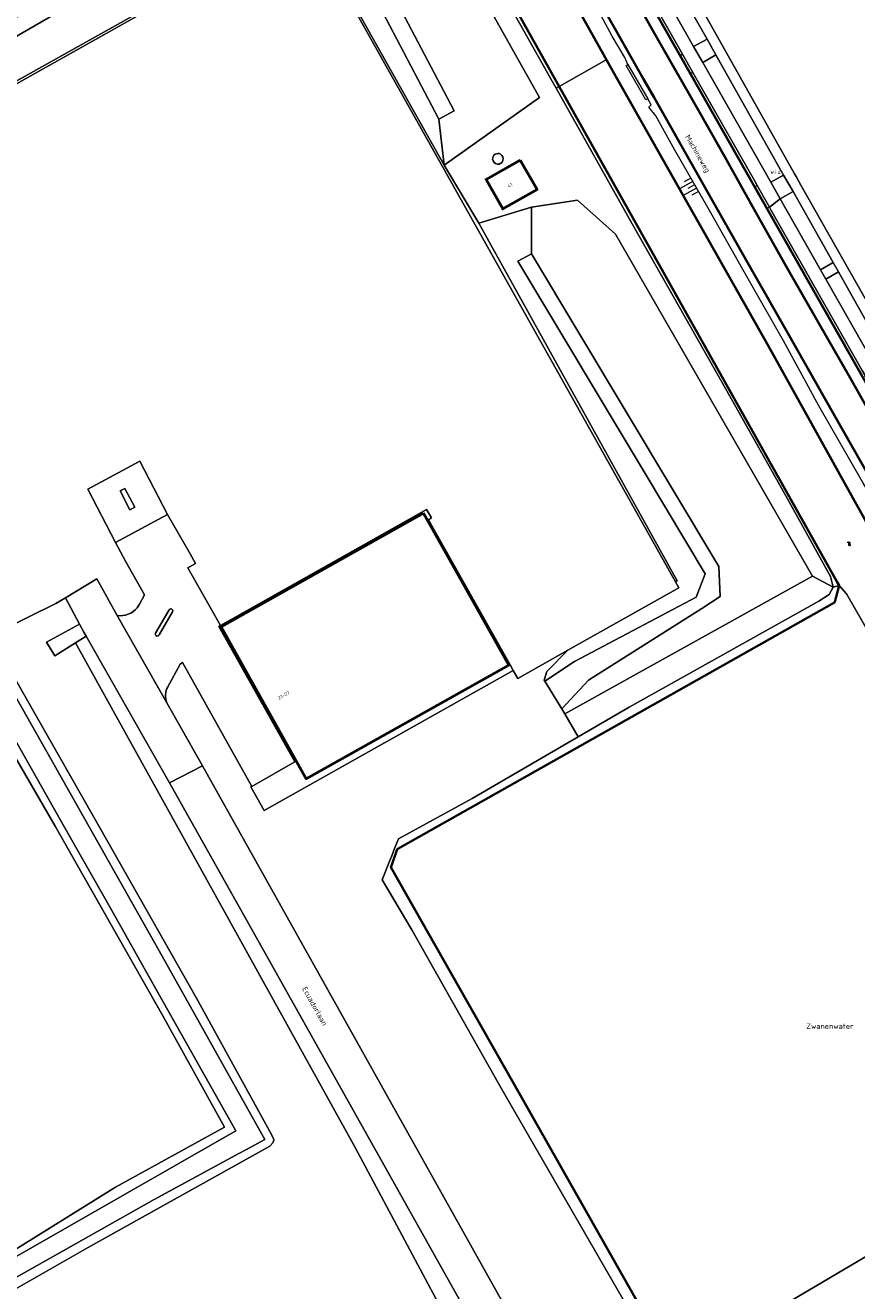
# Model space of a CAD drawing. Header units: metres. Extents: x 113441 to 115918, y 474822 to 477887.
# Tile 95 of 145: x 114172 to 114328, y 476439 to 476677. Entities that reach past the tile are written whole.
import ezdxf
from ezdxf.enums import TextEntityAlignment as Align

# ---------------------------------------------------------------- set-up
doc = ezdxf.new("R2010")
doc.units = ezdxf.units.M
doc.layers.get('0').update_dxf_attribs({"color": 252})
for name, color, linetype, lineweight in [('B-WE-GK-BESCHOEIING-G', 252, 'GK-BESCHOEIING', 35), ('B-WE-GR-GRAS-GV', 252, 'Continuous', 13), ('B-WE-GR-GROENVOORZIENING-GV', 252, 'Continuous', 18), ('B-WE-GW-TALUD-S', 90, 'Continuous', 18), ('B-WE-GW-TALUD_KRUIN-G', 252, 'Continuous', 18), ('B-WE-IE-TERREINAFSCHEIDING_KUNSTMATIG_MUUR-GV', 252, 'Continuous', 18), ('B-WE-KW-KUNSTWERK-G', 170, 'Continuous', 18), ('B-WE-OG-BEBOUWING-GV', 7, 'Continuous', 50), ('B-WE-OG-BEBOUWING-T18', 7, 'Continuous', 50), ('B-WE-OG-INFO-T18', 7, 'Continuous', 18), ('B-WE-OG-TERREIN_ERF-GV', 252, 'Continuous', 18), ('B-WE-OG-TOPOGRAFIE-T18', 7, 'Continuous', 18), ('B-WE-OG-WATER-GV', 252, 'Continuous', 18), ('B-WE-OG-WATER-S', 130, 'Continuous', 18), ('B-WE-OG-WATER_SLOOT-GV', 252, 'Continuous', 18), ('B-WE-VH-KANTVERHARDING_ASFALT-G', 60, 'Continuous', 35), ('B-WE-VH-KANTVERHARDING_BETONSTRAATSTEEN-G', 60, 'Continuous', 35), ('B-WE-VH-ONVERHARD-GV', 252, 'Continuous', 18), ('B-WE-VH-VERHARDING_GESLOTEN-GV', 252, 'Continuous', 18), ('B-WE-VH-VERHARDING_HALFVERHARDING-GV', 252, 'Continuous', 18), ('B-WE-VH-VERHARDING_OPEN-GV', 252, 'Continuous', 18)]:
    doc.layers.add(name, color=color, linetype=linetype, lineweight=lineweight)
doc.layers.get('0').freeze()
doc.styles.add('NLCS-ISO', font='NLCS-ISO.ttf')
doc.styles.add('NLCS-ISO-ANNOTATIEF-T18', font='NLCS-ISO.ttf', dxfattribs={"height": 1.8})
doc.linetypes.add('GK-BESCHOEIING', pattern='A,30,-5,[1,NLCS.SHX,S=1,R=0,X=0,Y=0],-5', length=40)

# ---------------------------------------------------------------- blocks, each defined once
blk = doc.blocks.new('SGW-TALUD-SO')
for p, q in [((0, 0.502), (0.502, 0.502)), ((0, 0.251), (1.004, 0.251)), ((0, 0), (0.502, 0)), ((0, -0.251), (1.004, -0.251)), ((0, -0.502), (0.502, -0.502))]:
    blk.add_line(p, q)
blk = doc.blocks.new('SOG-WATER-SO')
at = {"flags": 128}
for points in [[(-2.5, 0.6), (-2.4, 0.7, -0.538831), (-0.4, 0.7, 0.605168), (1.3, 0.9, -4.035705)], [(-2.9, -0.7), (-2.8, -0.6, -0.538831), (-0.8, -0.5, 0.605168), (0.9, -0.3, -4.035705)]]:
    blk.add_lwpolyline(points, format="xyb", dxfattribs=at)

msp = doc.modelspace()

# ---------------------------------------------------------------- linework, layer by layer
at = {"layer": 'B-WE-GK-BESCHOEIING-G', "ltscale": 0.5, "flags": 128}
for points in [[(114344.624, 476557.152), (114311.635, 476616.444), (114282.341, 476668.112), (114255.997, 476715.241), (114236.354, 476750.281), (114234.301, 476752.457), (114231.2, 476757.189), (114215.088, 476785.344)], [(114238.691, 476724.978), (114245.147, 476713.654), (114272.29, 476665.261), (114324.452, 476572.258)], [(114281.16, 476670.143), (114281.105, 476670.24), (114281.073, 476670.297)], [(114324.452, 476572.258), (114324.876, 476571.503), (114324.077, 476568.462)], [(114324.065, 476568.419), (114324.038, 476568.315), (114241.939, 476522.082)], [(114324.077, 476568.462), (114324.065, 476568.419)], [(114241.939, 476522.082), (114241.841, 476522.027), (114240.808, 476519.085)], [(114240.808, 476519.085), (114240.656, 476518.651), (114266.306, 476473.399), (114292.698, 476426.926)]]:
    msp.add_lwpolyline(points, dxfattribs=at)
at = {"layer": 'B-WE-GR-GRAS-GV'}
for points in [[(114271.682, 476664.928), (114270.687, 476666.699), (114252.456, 476699.104), (114238.634, 476723.339), (114237.359, 476724.638), (114235.455, 476725.055), (114233.811, 476724.759), (114212.201, 476712.479), (114177.926, 476692.434), (114138.021, 476669.488), (114113.099, 476654.916), (114122.06, 476638.71), (114124.128, 476639.911), (114125.29, 476641.118), (114120.139, 476650.327)], [(114121.14, 476654.853), (114148.657, 476669.694), (114183.23, 476692.317), (114235.133, 476722.729), (114268.561, 476663.176), (114250.679, 476650.47), (114257.147, 476639.589), (114267.096, 476642.598), (114275.722, 476643.921), (114282.844, 476637.488), (114319.89, 476573.283), (114323.748, 476571.232), (114323.278, 476573.233), (114315.155, 476587.825), (114303.795, 476608.057), (114285.996, 476639.434), (114271.682, 476664.928)], [(114125.29, 476641.118), (114125.331, 476648.645), (114123.576, 476651.57), (114215.592, 476704.133), (114223.106, 476708.732), (114225.911, 476711.264), (114252.556, 476660.672), (114249.687, 476659.115), (114250.679, 476650.47), (114268.561, 476663.176), (114235.133, 476722.729), (114183.23, 476692.317), (114148.657, 476669.694), (114121.14, 476654.853)], [(114169.85, 476554.305), (114184.804, 476528.015), (114204.127, 476494.027), (114218.232, 476468.439), (114218.637, 476467.46), (114218.556, 476466.891), (114217.879, 476466.252), (114183.649, 476447.105), (114154.221, 476430.366), (114177.855, 476388.56), (114189.32, 476369.115), (114208.985, 476379.896), (114239.574, 476396.982), (114241.806, 476397.527), (114243.069, 476398.252), (114252.511, 476431.186), (114233.911, 476465.984), (114181.357, 476560.743), (114177.52, 476558.341), (114175.933, 476560.854), (114182.128, 476564.282), (114179.472, 476569.195), (114177.708, 476568.122), (114167.546, 476563.151)], [(114255.495, 476433.931), (114212.448, 476510.586), (114199.038, 476534.466), (114183.378, 476562.009), (114181.357, 476560.743), (114233.911, 476465.984), (114252.511, 476431.186), (114243.069, 476398.252), (114244.595, 476399.129)], [(114273.338, 476547.432), (114272.756, 476548.379), (114269.566, 476553.573), (114269.444, 476553.772), (114269.942, 476555.398), (114273.91, 476559.38), (114264.493, 476554.089), (114263.635, 476555.586), (114216.817, 476529.244), (114214.338, 476533.689), (114214.509, 476533.802), (114201.513, 476557.045), (114201.079, 476556.734), (114198.73, 476552.515)], [(114198.527, 476549.469), (114205.258, 476537.685), (114265.655, 476429.796)], [(114288.471, 476430.149), (114261.354, 476477.128), (114244.577, 476506.843), (114239.006, 476516.272), (114240.313, 476519.537), (114240.801, 476520.764), (114241.349, 476522.124), (114242.084, 476523.973), (114255.93, 476531.534), (114275.865, 476543.097), (114273.338, 476547.432)]]:
    msp.add_lwpolyline(points, dxfattribs=at)
for points in [[(114216.704, 476701.597), (114224.657, 476706.744), (114249.687, 476659.115), (114252.556, 476660.672), (114225.911, 476711.264), (114223.106, 476708.732), (114215.592, 476704.133), (114123.576, 476651.57), (114125.331, 476648.645)], [(114250.679, 476650.47), (114249.687, 476659.115), (114224.657, 476706.744), (114216.704, 476701.597), (114125.331, 476648.645), (114125.29, 476641.118), (114169.247, 476665.704), (114224.678, 476696.708)], [(114264.971, 476651.432), (114268.105, 476645.882), (114261.671, 476642.248), (114258.537, 476647.798)], [(114319.89, 476573.283), (114282.844, 476637.488), (114275.722, 476643.921), (114267.096, 476642.598), (114267.102, 476633.796), (114302.303, 476575.073), (114302.501, 476569.471), (114299.082, 476567.188), (114277.756, 476553.741), (114272.756, 476548.379), (114273.338, 476547.432)], [(114264.503, 476632.465), (114267.102, 476633.796), (114267.096, 476642.598), (114257.147, 476639.589), (114294.437, 476572.394), (114294.147, 476572.215), (114294.773, 476571.102), (114273.91, 476559.38), (114269.942, 476555.398), (114269.444, 476553.772), (114269.566, 476553.573), (114275.135, 476557.226), (114298.005, 476569.341), (114299.726, 476573.702), (114288.409, 476592.582)], [(114302.303, 476575.073), (114267.102, 476633.796), (114264.503, 476632.465), (114288.409, 476592.582), (114299.726, 476573.702), (114298.005, 476569.341), (114275.135, 476557.226), (114269.566, 476553.573), (114272.756, 476548.379), (114277.756, 476553.741), (114299.082, 476567.188), (114302.501, 476569.471)], [(114323.748, 476571.232), (114319.89, 476573.283), (114273.338, 476547.432), (114275.865, 476543.097), (114285.45, 476548.657), (114321.048, 476568.558), (114323.01, 476569.818)]]:
    msp.add_lwpolyline(points, close=True, dxfattribs=at)
for points in [[(114259.756, 476651.599, -0.5961116), (114261.248, 476652.534)], [(114261.248, 476652.534, -1.6775317), (114259.756, 476651.599)], [(114198.73, 476552.515, 0.2117976), (114198.527, 476549.469)]]:
    msp.add_lwpolyline(points, format="xyb", dxfattribs=at)
at = {"layer": 'B-WE-GR-GROENVOORZIENING-GV'}
for points in [[(114125.29, 476641.118), (114124.128, 476639.911), (114224.537, 476696.218), (114272.572, 476610.589), (114294.147, 476572.215), (114294.437, 476572.394), (114257.147, 476639.589), (114250.679, 476650.47), (114224.678, 476696.708), (114169.247, 476665.704)], [(114293.152, 476686.361), (114290.675, 476684.846), (114297.542, 476672.747), (114300.052, 476674.118)], [(114301.689, 476671.174), (114299.243, 476669.777), (114312.055, 476647.249), (114314.416, 476648.56)], [(114316.231, 476645.499), (114313.831, 476644.146), (114321.396, 476630.831), (114323.765, 476632.171)], [(114324.752, 476630.439), (114322.397, 476629.055), (114331.914, 476612.314), (114334.208, 476613.571)]]:
    msp.add_lwpolyline(points, close=True, dxfattribs=at)
at = {"layer": 'B-WE-GW-TALUD_KRUIN-G'}
for points in [[(114285.166, 476669.395), (114284.632, 476670.693), (114282.226, 476674.719), (114278.867, 476680.98), (114272.286, 476692.394), (114265.764, 476703.999), (114258.746, 476716.295), (114251.157, 476729.507), (114244.986, 476740.291), (114239.697, 476750.768), (114237.486, 476753.051), (114235.418, 476754.706), (114232.587, 476760.033), (114225.938, 476772.183), (114222.215, 476778.581), (114217.365, 476786.977)], [(114125.331, 476648.645), (114123.576, 476651.57), (114215.592, 476704.133), (114223.106, 476708.732), (114225.911, 476711.264), (114252.556, 476660.672), (114249.687, 476659.115)], [(114249.687, 476659.115), (114224.657, 476706.744), (114216.704, 476701.597), (114125.331, 476648.645)], [(114348.56, 476556.69), (114342.189, 476567.786), (114335.53, 476580.499), (114329.332, 476590.874), (114321.089, 476605.256), (114314.447, 476617.505), (114306.788, 476630.853), (114300.178, 476642.498), (114294.03, 476653.286), (114290.455, 476659.713), (114289.127, 476661.335), (114289.58, 476661.828), (114288.918, 476662.917)], [(114269.566, 476553.573), (114275.135, 476557.226), (114298.005, 476569.341), (114299.726, 476573.702), (114288.409, 476592.582), (114264.503, 476632.465), (114267.102, 476633.796)], [(114267.102, 476633.796), (114302.303, 476575.073), (114302.501, 476569.471), (114299.082, 476567.188), (114277.756, 476553.741), (114272.756, 476548.379)]]:
    msp.add_lwpolyline(points, dxfattribs=at)
at = {"layer": 'B-WE-IE-TERREINAFSCHEIDING_KUNSTMATIG_MUUR-GV'}
for points in [[(114261.248, 476652.534, 0.5961116), (114259.756, 476651.599)], [(114259.756, 476651.599, 1.6775317), (114261.248, 476652.534)]]:
    msp.add_lwpolyline(points, format="xyb", dxfattribs=at)
at = {"layer": 'B-WE-KW-KUNSTWERK-G'}
msp.add_lwpolyline([(114288.918, 476662.917), (114288.587, 476662.724), (114284.836, 476669.206), (114285.166, 476669.395), (114288.918, 476662.917)], dxfattribs=at)
at = {"layer": 'B-WE-OG-BEBOUWING-GV'}
for points in [[(114264.971, 476651.432), (114258.537, 476647.798), (114261.671, 476642.248), (114268.105, 476645.882)], [(114246.781, 476585.098), (114208.73, 476563.739), (114224.746, 476535.236), (114262.791, 476556.562)]]:
    msp.add_lwpolyline(points, close=True, dxfattribs=at)
at = {"layer": 'B-WE-OG-TERREIN_ERF-GV'}
msp.add_lwpolyline([(114168.168, 476445.611), (114188.9, 476458.546), (114209.391, 476469.803), (114197.796, 476490.695), (114177.562, 476526.322), (114155.554, 476564.227)], dxfattribs=at)
at = {"layer": 'B-WE-OG-WATER-GV'}
for points in [[(114245.172, 476734.252), (114245.099, 476734.381), (114236.931, 476729.881), (114238.478, 476725.351), (114238.691, 476724.978), (114245.147, 476713.654), (114272.29, 476665.261), (114281.105, 476670.24), (114281.073, 476670.297)], [(114281.16, 476670.143), (114281.105, 476670.24), (114272.29, 476665.261), (114324.452, 476572.258), (114324.876, 476571.503), (114326.243, 476569.95), (114380.659, 476475.443), (114385.692, 476466.702), (114393.731, 476470.775), (114393.705, 476470.82)], [(114153.549, 476432.245), (114196.186, 476456.236), (114212.102, 476464.843), (114213.522, 476465.611), (114216.934, 476467.456), (114197.644, 476501.925), (114176.811, 476538.851), (114160.086, 476568.244)], [(114167.62, 476546.849), (114179.396, 476526.011), (114188.454, 476510.075), (114195.414, 476497.665), (114211.52, 476469.117), (114146.869, 476432.157), (114184.865, 476364.732), (114185.123, 476364.276), (114188.832, 476366.261), (114189.186, 476366.456), (114188.313, 476367.909), (114183.811, 476375.399), (114165.198, 476407.765)], [(114387.681, 476458.318), (114387.834, 476458.404), (114390.948, 476457.574), (114385.692, 476466.702), (114380.659, 476475.443), (114292.981, 476423.698), (114300.422, 476409.377), (114341.451, 476432.427), (114361.751, 476443.796)]]:
    msp.add_lwpolyline(points, dxfattribs=at)
msp.add_lwpolyline([(114292.981, 476423.698), (114380.659, 476475.443), (114326.243, 476569.95), (114324.876, 476571.503), (114324.077, 476568.462), (114324.065, 476568.419), (114324.038, 476568.315), (114241.939, 476522.082), (114241.841, 476522.027), (114240.808, 476519.085), (114240.656, 476518.651), (114266.306, 476473.399), (114292.698, 476426.926), (114292.781, 476425.982), (114292.789, 476425.888)], close=True, dxfattribs=at)
at = {"layer": 'B-WE-OG-WATER_SLOOT-GV'}
for points in [[(114238.691, 476724.978), (114238.478, 476725.351), (114234.373, 476726.508), (114231.237, 476724.855), (114231.226, 476724.773), (114231.152, 476724.205), (114197.897, 476705.777), (114184.257, 476697.913), (114145.025, 476675.633), (114111.68, 476655.741), (114113.099, 476654.916), (114138.021, 476669.488), (114177.926, 476692.434), (114212.201, 476712.479), (114233.811, 476724.759), (114235.455, 476725.055), (114237.359, 476724.638), (114238.634, 476723.339), (114252.456, 476699.104), (114270.687, 476666.699), (114271.682, 476664.928), (114272.29, 476665.261), (114245.147, 476713.654)], [(114272.29, 476665.261), (114271.682, 476664.928), (114285.996, 476639.434), (114303.795, 476608.057), (114315.155, 476587.825), (114323.278, 476573.233), (114323.748, 476571.232), (114324.876, 476571.503), (114324.452, 476572.258)]]:
    msp.add_lwpolyline(points, close=True, dxfattribs=at)
for points in [[(114281.073, 476670.297), (114281.105, 476670.24), (114281.169, 476670.209)], [(114281.169, 476670.209), (114281.105, 476670.24), (114281.16, 476670.143)], [(114292.698, 476426.926), (114266.306, 476473.399), (114240.656, 476518.651), (114240.808, 476519.085), (114241.841, 476522.027), (114241.939, 476522.082), (114324.038, 476568.315), (114324.065, 476568.419), (114324.077, 476568.462), (114324.876, 476571.503), (114323.748, 476571.232), (114323.01, 476569.818), (114321.048, 476568.558), (114285.45, 476548.657), (114275.865, 476543.097), (114255.93, 476531.534), (114242.084, 476523.973), (114241.349, 476522.124), (114240.801, 476520.764), (114240.313, 476519.537), (114239.006, 476516.272), (114244.577, 476506.843), (114261.354, 476477.128), (114288.471, 476430.149)], [(114160.086, 476568.244), (114176.811, 476538.851), (114197.644, 476501.925), (114216.934, 476467.456), (114213.522, 476465.611), (114212.102, 476464.843), (114196.186, 476456.236), (114153.549, 476432.245)], [(114155.554, 476564.227), (114177.562, 476526.322), (114197.796, 476490.695), (114209.391, 476469.803), (114188.9, 476458.546), (114168.168, 476445.611)], [(114165.198, 476407.765), (114183.811, 476375.399), (114188.313, 476367.909), (114189.186, 476366.456), (114189.32, 476369.115), (114177.855, 476388.56), (114154.221, 476430.366), (114183.649, 476447.105), (114217.879, 476466.252), (114218.556, 476466.891), (114218.637, 476467.46), (114218.232, 476468.439), (114204.127, 476494.027), (114184.804, 476528.015), (114169.85, 476554.305)], [(114118.53, 476327.294), (114183.947, 476364.119), (114185.123, 476364.276), (114184.865, 476364.732), (114146.869, 476432.157), (114211.52, 476469.117), (114195.414, 476497.665), (114188.454, 476510.075), (114179.396, 476526.011), (114167.62, 476546.849)]]:
    msp.add_lwpolyline(points, dxfattribs=at)
at = {"layer": 'B-WE-VH-KANTVERHARDING_ASFALT-G'}
for points in [[(114333.002, 476599.788), (114326.677, 476610.996), (114321.175, 476620.532), (114314.835, 476631.714), (114308.615, 476642.712), (114303.382, 476652.059), (114298.616, 476660.437), (114290.465, 476674.74), (114284.211, 476685.755)], [(114330.79, 476591.558), (114322.193, 476606.676), (114315.492, 476618.491), (114307.94, 476631.773), (114301.015, 476643.908), (114295.311, 476653.975), (114290.128, 476663.203), (114288.127, 476666.628), (114285.921, 476670.528), (114279.534, 476681.814)]]:
    msp.add_lwpolyline(points, dxfattribs=at)
at = {"layer": 'B-WE-VH-KANTVERHARDING_BETONSTRAATSTEEN-G'}
msp.add_lwpolyline([(114359.676, 476553.293, 0.4841198), (114360.259, 476553.125), (114361.656, 476553.973), (114363.892, 476555.183), (114357.252, 476561.651), (114353.281, 476568.493), (114277.675, 476701.635), (114253.68, 476743.905), (114246.608, 476756.388), (114244.088, 476756.914, -0.1802553), (114243.926, 476761.159), (114244.057, 476761.242)], format="xyb", dxfattribs=at)
at = {"layer": 'B-WE-VH-ONVERHARD-GV'}
msp.add_lwpolyline([(114283.519, 476707.394), (114301.471, 476675.543), (114316.511, 476648.821), (114316.784, 476648.335), (114317.716, 476646.691), (114336.093, 476614.273)], dxfattribs=at)
at = {"layer": 'B-WE-VH-VERHARDING_GESLOTEN-GV'}
for points in [[(114272.572, 476610.589), (114224.537, 476696.218), (114124.128, 476639.911), (114163.302, 476570.066), (114166.948, 476563.566), (114167.215, 476563.71), (114167.546, 476563.151), (114177.708, 476568.122), (114179.472, 476569.195), (114185.365, 476572.78), (114189.215, 476565.888)], [(114287.315, 476685.627), (114294.613, 476672.771), (114295.452, 476671.292), (114297.371, 476667.902), (114297.973, 476666.846), (114308.965, 476647.569), (114309.493, 476646.642), (114311.778, 476642.559), (114313.831, 476644.146), (114312.055, 476647.249), (114299.243, 476669.777), (114297.542, 476672.747), (114290.675, 476684.846)], [(114192.96, 476567.356), (114193.404, 476568.014), (114194.359, 476569.755), (114190.802, 476576.088), (114188.916, 476579.587), (114183.667, 476589.613), (114193.439, 476594.854), (114198.696, 476584.829), (114202.898, 476577.461), (114203.922, 476575.667), (114202.461, 476574.843), (114208.61, 476563.986), (114247.368, 476585.778), (114248.283, 476584.208), (114247.743, 476583.878), (114263.05, 476556.607), (114263.635, 476555.586), (114264.493, 476554.089), (114273.91, 476559.38), (114294.773, 476571.102), (114294.147, 476572.215), (114272.572, 476610.589)], [(114208.61, 476563.986), (114202.461, 476574.843), (114203.922, 476575.667), (114202.898, 476577.461), (114198.696, 476584.829), (114188.916, 476579.587), (114190.802, 476576.088), (114194.359, 476569.755), (114193.404, 476568.014), (114192.96, 476567.356)], [(114196.394, 476562.567), (114198.983, 476566.95)], [(114189.215, 476565.888), (114198.527, 476549.469)], [(114199.626, 476566.57), (114197.077, 476562.243), (114197.052, 476562.202)], [(114198.73, 476552.515), (114201.079, 476556.734), (114201.513, 476557.045), (114214.509, 476533.802), (114222.615, 476538.407), (114208.337, 476563.846), (114208.61, 476563.986)], [(114205.258, 476537.685), (114199.038, 476534.466), (114212.448, 476510.586), (114255.495, 476433.931)], [(114261.661, 476389.387), (114260.87, 476390.4), (114260.307, 476391.301), (114259.577, 476392.449), (114256.85, 476397.717), (114265.655, 476429.796), (114205.258, 476537.685)]]:
    msp.add_lwpolyline(points, dxfattribs=at)
for points in [[(114193.439, 476594.854), (114183.667, 476589.613), (114188.916, 476579.587), (114198.696, 476584.829)], [(114192.544, 476586.241), (114190.674, 476589.771), (114189.748, 476589.28), (114191.617, 476585.751)], [(114192.544, 476586.241), (114191.617, 476585.751), (114189.748, 476589.28), (114190.674, 476589.771)], [(114205.258, 476537.685), (114198.527, 476549.469), (114189.215, 476565.888), (114185.365, 476572.78), (114179.472, 476569.195), (114182.128, 476564.282), (114182.953, 476562.756), (114183.378, 476562.009), (114199.038, 476534.466)]]:
    msp.add_lwpolyline(points, close=True, dxfattribs=at)
for points in [[(114192.96, 476567.356, -0.2651452), (114189.215, 476565.888)], [(114189.215, 476565.888, 0.2651452), (114192.96, 476567.356)], [(114198.983, 476566.95, -0.9740651), (114199.626, 476566.57)], [(114197.052, 476562.202, -0.9136256), (114196.394, 476562.567)], [(114198.527, 476549.469, -0.2117976), (114198.73, 476552.515)]]:
    msp.add_lwpolyline(points, format="xyb", dxfattribs=at)
at = {"layer": 'B-WE-VH-VERHARDING_HALFVERHARDING-GV'}
msp.add_lwpolyline([(114181.357, 476560.743), (114183.378, 476562.009), (114182.953, 476562.756), (114182.128, 476564.282), (114175.933, 476560.854), (114177.52, 476558.341)], close=True, dxfattribs=at)
at = {"layer": 'B-WE-VH-VERHARDING_OPEN-GV'}
for points in [[(114317.716, 476646.691), (114316.784, 476648.335), (114316.511, 476648.821), (114301.471, 476675.543), (114283.519, 476707.394), (114282.842, 476708.617), (114264.292, 476741.456), (114263.207, 476743.375), (114254.885, 476758.107), (114250.452, 476766.134), (114250.319, 476766.334)], [(114295.043, 476671.041), (114295.119, 476671.087), (114295.452, 476671.292), (114294.613, 476672.771), (114287.315, 476685.627), (114277.913, 476702.192), (114277.191, 476703.464), (114276.872, 476703.265), (114276.815, 476703.23)], [(114293.152, 476686.361), (114300.052, 476674.118), (114301.689, 476671.174), (114314.416, 476648.56), (114316.231, 476645.499), (114323.765, 476632.171), (114324.752, 476630.439), (114334.208, 476613.571)], [(114296.969, 476667.658), (114297.031, 476667.695), (114297.371, 476667.902), (114295.452, 476671.292), (114295.119, 476671.087), (114295.043, 476671.041)], [(114309.045, 476646.425), (114309.072, 476646.378), (114309.493, 476646.642), (114308.965, 476647.569), (114297.973, 476666.846), (114297.371, 476667.902), (114297.031, 476667.695), (114296.969, 476667.658)], [(114309.058, 476646.37), (114309.072, 476646.378), (114309.045, 476646.425)], [(114311.363, 476642.31), (114311.778, 476642.559), (114309.493, 476646.642), (114309.072, 476646.378), (114309.058, 476646.37)], [(114336.093, 476614.273), (114317.716, 476646.691)], [(114359.219, 476564.161), (114354.659, 476572.181), (114352.812, 476575.396), (114343.978, 476590.991), (114342.966, 476592.769), (114332.967, 476610.404), (114331.914, 476612.314), (114322.397, 476629.055), (114321.396, 476630.831), (114313.831, 476644.146), (114311.778, 476642.559), (114312.061, 476642.061), (114329.197, 476611.929), (114329.827, 476610.822), (114331.275, 476608.263), (114331.504, 476607.858), (114349.763, 476575.725), (114350.51, 476574.41), (114352.52, 476570.759), (114352.565, 476570.677), (114357.005, 476562.848)], [(114329.409, 476610.571), (114329.827, 476610.822), (114329.197, 476611.929), (114312.061, 476642.061), (114311.778, 476642.559), (114311.363, 476642.31)], [(114198.983, 476566.95), (114196.394, 476562.567)], [(114197.052, 476562.202), (114197.077, 476562.243), (114199.626, 476566.57)]]:
    msp.add_lwpolyline(points, dxfattribs=at)
for points in [[(114300.052, 476674.118), (114297.542, 476672.747), (114299.243, 476669.777), (114301.689, 476671.174)], [(114314.416, 476648.56), (114312.055, 476647.249), (114313.831, 476644.146), (114316.231, 476645.499)], [(114323.765, 476632.171), (114321.396, 476630.831), (114322.397, 476629.055), (114324.752, 476630.439)], [(114263.05, 476556.607), (114247.743, 476583.878), (114248.283, 476584.208), (114247.368, 476585.778), (114208.61, 476563.986), (114208.337, 476563.846), (114222.615, 476538.407), (114214.509, 476533.802), (114214.338, 476533.689), (114216.817, 476529.244), (114263.635, 476555.586)], [(114224.746, 476535.236), (114208.73, 476563.739), (114246.781, 476585.098), (114262.791, 476556.562)]]:
    msp.add_lwpolyline(points, close=True, dxfattribs=at)
for points in [[(114199.626, 476566.57, 0.9740651), (114198.983, 476566.95)], [(114196.394, 476562.567, 0.9136256), (114197.052, 476562.202)]]:
    msp.add_lwpolyline(points, format="xyb", dxfattribs=at)

# ---------------------------------------------------------------- block references
at = {"layer": 'B-WE-GW-TALUD-S', "xscale": 2.87254460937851, "yscale": 2.87254460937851, "zscale": 2.87254460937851, "rotation": 209.5525381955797}
msp.add_blockref('SGW-TALUD-SO', (114297.731, 476646.792), dxfattribs=at)
at = {"layer": 'B-WE-OG-WATER-S', "xscale": 0.2, "yscale": 0.2, "zscale": 0.2, "rotation": 299.6579608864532}
msp.add_blockref('SOG-WATER-SO', (114326.8, 476579.242), dxfattribs=at)

# ---------------------------------------------------------------- texts
at = {"layer": 'B-WE-OG-BEBOUWING-T18', "style": 'NLCS-ISO-ANNOTATIEF-T18'}
for s, rotation, p in [('41', 29.5, (114263.044, 476646.709)), ('21-27', 29.3, (114220.531, 476550.902))]:
    msp.add_text(s, height=0.64, rotation=rotation, dxfattribs=at).set_placement(p, align=Align.MIDDLE)
at = {"layer": 'B-WE-OG-INFO-T18', "style": 'NLCS-ISO', "width": 0.711111}
msp.add_text('w.i.u.', height=0.9, dxfattribs=at).set_placement((114311.966, 476648.834))
at = {"layer": 'B-WE-OG-TOPOGRAFIE-T18', "style": 'NLCS-ISO-ANNOTATIEF-T18'}
for s, rotation, p in [('Machineweg', 299.9, (114298.193, 476652.561)), ('Ecuadorlaan', 299.2, (114226.34, 476492.513))]:
    msp.add_text(s, height=1, rotation=rotation, dxfattribs=at).set_placement(p, align=Align.MIDDLE)
msp.add_text('Zwanenwater', height=1, dxfattribs=at).set_placement((114323.161, 476488.761), align=Align.MIDDLE)

doc.saveas('drawing.dxf')
